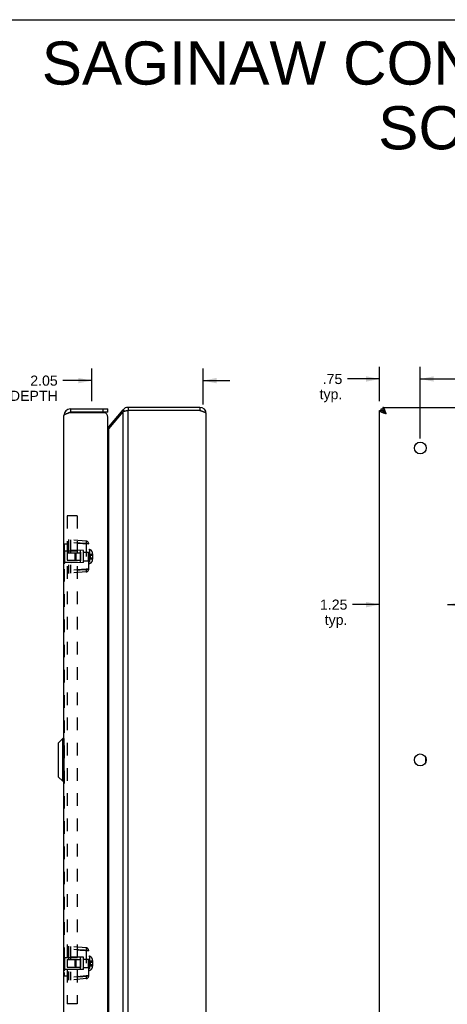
# Model space of a CAD drawing. Header units: inches. Extents: x 0 to 42.3, y 0 to 27.4.
# Tile 11 of 13: x 21.4 to 29.2, y 9.2 to 27.4. Entities that reach past the tile are written whole.
import ezdxf

# ---------------------------------------------------------------- set-up
doc = ezdxf.new("R2010")
doc.units = ezdxf.units.IN
doc.header["$LTSCALE"] = 2.325389
doc.header["$MEASUREMENT"] = 0
doc.linetypes.add('HIDDEN', pattern=[0.2, 0.1, -0.1])
doc.layers.get('0').update_dxf_attribs({"linetype": 'CONTINUOUS'})
for name, color, linetype in [('02___PRT_ALL_AXES', 7, 'CONTINUOUS'), ('06___PRT_ALL_SURFS', 7, 'CONTINUOUS'), ('DEFAULT_2', 8, 'HIDDEN'), ('DIMENSIONS', 7, 'CONTINUOUS')]:
    doc.layers.add(name, color=color, linetype=linetype)
doc.styles.get("Standard").update_dxf_attribs({"font": 'arial.ttf'})
doc.dimstyles.new('DIMSTYLE_1', dxfattribs={"dimtxt": 0.186528, "dimasz": 0.248705, "dimexe": 0.09, "dimexo": 0.07, "dimgap": 0.0375, "dimtad": 0, "dimtih": 1, "dimtoh": 1, "dimzin": 4, "dimdsep": 46, "dimtxsty": 'Standard', "dimblk": '_FILLED', "dimblk1": '_FILLED', "dimblk2": '_FILLED', "dimcen": 0.09, "dimazin": 1, "dimtfac": 1, "dimtofl": 0, "dimtmove": 0, "dimatfit": 3, "dimldrblk": '_FILLED', "dimfxl": 0, "dimtolj": 1, "dimtzin": 4, "dimarcsym": 0})

# ---------------------------------------------------------------- blocks, each defined once
blk = doc.blocks.new('_FILLED')
at = {"color": 0, "linetype": 'ByBlock'}
blk.add_solid([(0, 0), (-1, 0.2), (-1, -0.2)], dxfattribs=at)
blk = doc.blocks.new('*D1')
at = {"layer": 'DIMENSIONS', "color": 2, "linetype": 'Continuous'}
for p, q in [((28.741, 19.634), (28.741, 20.957)), ((39.241, 19.634), (39.241, 20.957)), ((28.741, 20.733), (33.572, 20.733)), ((39.241, 20.733), (34.41, 20.733))]:
    blk.add_line(p, q, dxfattribs=at)
at = {"layer": 'DIMENSIONS', "color": 2, "linetype": 'Continuous', "xscale": 0.2487046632, "yscale": 0.2487046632, "zscale": 0.2487046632, "rotation": 180}
blk.add_blockref('_FILLED', (28.741, 20.733), dxfattribs=at)
at = {"layer": 'DIMENSIONS', "color": 2, "linetype": 'Continuous', "xscale": 0.2487046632, "yscale": 0.2487046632, "zscale": 0.2487046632}
blk.add_blockref('_FILLED', (39.241, 20.733), dxfattribs=at)
at = {"layer": 'DIMENSIONS', "color": 2, "linetype": 'Continuous', "insert": (33.991, 20.826), "char_height": 0.1865, "width": 0.65181, "attachment_point": 2, "line_spacing_factor": 0.9}
blk.add_mtext('10.50', dxfattribs=at)
blk = doc.blocks.new('*D5')
at = {"layer": 'DIMENSIONS', "color": 2, "linetype": 'Continuous'}
for p, q in [((27.991, 20.324), (27.991, 20.957)), ((28.741, 19.634), (28.741, 20.957)), ((27.991, 20.733), (27.396, 20.733)), ((28.741, 20.733), (29.238, 20.733))]:
    blk.add_line(p, q, dxfattribs=at)
at = {"layer": 'DIMENSIONS', "color": 2, "linetype": 'Continuous', "xscale": 0.2487046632, "yscale": 0.2487046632, "zscale": 0.2487046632}
blk.add_blockref('_FILLED', (27.991, 20.733), dxfattribs=at)
at = {"layer": 'DIMENSIONS', "color": 2, "linetype": 'Continuous', "xscale": 0.2487046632, "yscale": 0.2487046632, "zscale": 0.2487046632, "rotation": 180}
blk.add_blockref('_FILLED', (28.741, 20.733), dxfattribs=at)
at = {"layer": 'DIMENSIONS', "color": 2, "linetype": 'Continuous', "insert": (27.303, 20.826), "char_height": 0.1865, "width": 0.41952, "attachment_point": 3, "line_spacing_factor": 0.9}
blk.add_mtext('.75\\Ptyp.', dxfattribs=at)
blk = doc.blocks.new('*D11')
at = {"layer": 'DIMENSIONS', "color": 2, "linetype": 'Continuous'}
for p, q in [((27.991, 16.573), (27.49, 16.573)), ((29.241, 16.573), (29.738, 16.573))]:
    blk.add_line(p, q, dxfattribs=at)
at = {"layer": 'DIMENSIONS', "color": 2, "linetype": 'Continuous', "xscale": 0.2487046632, "yscale": 0.2487046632, "zscale": 0.2487046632}
blk.add_blockref('_FILLED', (27.991, 16.573), dxfattribs=at)
at = {"layer": 'DIMENSIONS', "color": 2, "linetype": 'Continuous', "xscale": 0.2487046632, "yscale": 0.2487046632, "zscale": 0.2487046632, "rotation": 180}
blk.add_blockref('_FILLED', (29.241, 16.573), dxfattribs=at)
at = {"layer": 'DIMENSIONS', "color": 2, "linetype": 'Continuous', "insert": (27.397, 16.666), "char_height": 0.1865, "width": 0.50689, "attachment_point": 3, "line_spacing_factor": 0.9}
blk.add_mtext('1.25\\Ptyp.', dxfattribs=at)
blk = doc.blocks.new('*D21')
at = {"layer": 'DIMENSIONS', "color": 2, "linetype": 'Continuous'}
for p, q in [((22.681, 20.324), (22.681, 20.926)), ((24.733, 20.264), (24.733, 20.926)), ((22.681, 20.703), (22.145, 20.703)), ((24.733, 20.703), (25.23, 20.703))]:
    blk.add_line(p, q, dxfattribs=at)
at = {"layer": 'DIMENSIONS', "color": 2, "linetype": 'Continuous', "xscale": 0.2487046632, "yscale": 0.2487046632, "zscale": 0.2487046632}
blk.add_blockref('_FILLED', (22.681, 20.703), dxfattribs=at)
at = {"layer": 'DIMENSIONS', "color": 2, "linetype": 'Continuous', "xscale": 0.2487046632, "yscale": 0.2487046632, "zscale": 0.2487046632, "rotation": 180}
blk.add_blockref('_FILLED', (24.733, 20.703), dxfattribs=at)
at = {"layer": 'DIMENSIONS', "color": 2, "linetype": 'Continuous', "insert": (22.052, 20.796), "char_height": 0.18653, "width": 1.9797, "attachment_point": 3, "line_spacing_factor": 0.9}
blk.add_mtext('2.05\\PUSABLE DEPTH', dxfattribs=at)

msp = doc.modelspace()

# ---------------------------------------------------------------- linework, layer by layer
at = {"color": 7, "linetype": 'Continuous'}
for p, q in [((0, 27.3575), (42.2798, 27.3575)), ((22.2875, 20.1799), (22.2875, 20.1199)), ((22.8875, 20.1199), (22.8875, 20.1799)), ((22.9775, 20.1199), (22.9775, 20.1799)), ((23.2571, 20.167), (23.292, 20.1377)), ((23.349, 20.2099), (23.349, 20.1499)), ((24.6731, 20.2099), (24.6731, 20.1499)), ((28.0215, 20.1499), (28.0215, 20.1799)), ((28.051, 20.2099), (28.051, 20.1499)), ((22.9775, 20.1199), (22.2875, 20.1199)), ((27.991, 20.1499), (28.051, 20.1499)), ((28.0724, 20.1166), (28.0724, 20.1285)), ((28.111, 20.0899), (28.0724, 20.1285)), ((28.0724, 20.1285), (28.0843, 20.1285)), ((22.9942, 19.8537), (23.0132, 19.8377)), ((22.0605, 14.0158), (22.0605, 13.404)), ((22.1457, 14.1039), (22.0626, 14.0208)), ((22.0626, 14.0208), (22.0626, 13.399)), ((22.1457, 13.3158), (22.1457, 14.1039)), ((22.1645, 14.1039), (22.1457, 14.1039)), ((22.1645, 14.1039), (22.1645, 13.3158)), ((28.8359, 13.7633), (28.8359, 13.6565)), ((22.1457, 13.3158), (22.0626, 13.399)), ((22.1645, 13.3158), (22.1457, 13.3158))]:
    msp.add_line(p, q, dxfattribs=at)
at = {"color": 3, "linetype": 'Continuous'}
for p, q in [((22.2875, 20.1799), (22.9775, 20.1799)), ((22.9942, 19.8537), (23.2571, 20.167)), ((24.6731, 20.2099), (23.349, 20.2099)), ((28.0215, 20.1799), (28.051, 20.1799)), ((28.051, 20.2099), (39.931, 20.2099)), ((22.1675, 7.3599), (22.1675, 20.0599)), ((22.2719, 20.1149), (22.9171, 20.1149)), ((22.9775, 7.3899), (22.9775, 20.0299)), ((22.9942, 19.8151), (23.2571, 20.1285)), ((23.2571, 7.2913), (23.2571, 20.1285)), ((23.349, 20.1499), (23.336, 20.1472)), ((23.349, 7.2699), (23.349, 20.1499)), ((24.6731, 20.1499), (23.349, 20.1499)), ((24.7931, 7.3299), (24.7931, 20.0899)), ((27.991, 7.2699), (27.991, 20.1499)), ((22.9942, 7.6047), (22.9942, 19.8151))]:
    msp.add_line(p, q, dxfattribs=at)
for points in [[(28.111, 20.0899), (28.1088, 20.0966), (28.1067, 20.1033), (28.1045, 20.11), (28.1024, 20.1166), (28.1002, 20.1231), (28.0981, 20.1295), (28.096, 20.1358), (28.0938, 20.142), (28.0917, 20.1479), (28.0895, 20.1537), (28.0874, 20.1593), (28.0852, 20.1647), (28.0831, 20.1698), (28.081, 20.1747), (28.0788, 20.1794), (28.0767, 20.1837), (28.0745, 20.1878), (28.0724, 20.1915), (28.0702, 20.1949), (28.0681, 20.198), (28.066, 20.2008), (28.0638, 20.2032), (28.0617, 20.2052), (28.0595, 20.2069), (28.0574, 20.2082), (28.0552, 20.2091), (28.0531, 20.2097), (28.051, 20.2099)], [(22.1675, 20.0599), (22.1677, 20.0619), (22.1682, 20.0638), (22.169, 20.0658), (22.1701, 20.0677), (22.1715, 20.0697), (22.1732, 20.0717), (22.1752, 20.0736), (22.1776, 20.0756), (22.1802, 20.0776), (22.1831, 20.0795), (22.1862, 20.0815), (22.1897, 20.0835), (22.1934, 20.0854), (22.1973, 20.0874), (22.2015, 20.0894), (22.2059, 20.0913), (22.2106, 20.0933), (22.2154, 20.0952), (22.2204, 20.0972), (22.2256, 20.0992), (22.231, 20.1011), (22.2365, 20.1031), (22.2421, 20.1051), (22.2479, 20.107), (22.2538, 20.109), (22.2597, 20.111), (22.2658, 20.1129), (22.2719, 20.1149)], [(23.336, 20.1472), (23.3295, 20.1459), (23.323, 20.1445), (23.3167, 20.1432), (23.3105, 20.1419), (23.3043, 20.1405), (23.2983, 20.1392), (23.2925, 20.1378), (23.2868, 20.1365), (23.2813, 20.1352), (23.276, 20.1338), (23.2709, 20.1325), (23.266, 20.1311), (23.2614, 20.1298), (23.2571, 20.1285)], [(24.7931, 20.0899), (24.7929, 20.092), (24.7923, 20.0942), (24.7914, 20.0963), (24.7901, 20.0985), (24.7884, 20.1006), (24.7863, 20.1027), (24.7839, 20.1049), (24.7812, 20.107), (24.7781, 20.1092), (24.7747, 20.1113), (24.7709, 20.1135), (24.7669, 20.1156), (24.7626, 20.1177), (24.7579, 20.1199), (24.753, 20.122), (24.7479, 20.1242), (24.7425, 20.1263), (24.7369, 20.1285), (24.7311, 20.1306), (24.7251, 20.1327), (24.719, 20.1349), (24.7127, 20.137), (24.7063, 20.1392), (24.6998, 20.1413), (24.6932, 20.1435), (24.6865, 20.1456), (24.6798, 20.1477), (24.6731, 20.1499)], [(28.111, 20.0899), (28.1042, 20.092), (28.0975, 20.0942), (28.0909, 20.0963), (28.0843, 20.0985), (28.0777, 20.1006), (28.0713, 20.1027), (28.065, 20.1049), (28.0589, 20.107), (28.0529, 20.1092), (28.0471, 20.1113), (28.0415, 20.1135), (28.0361, 20.1156), (28.031, 20.1177), (28.0261, 20.1199), (28.0215, 20.122), (28.0171, 20.1242), (28.0131, 20.1263), (28.0094, 20.1285), (28.0059, 20.1306), (28.0028, 20.1327), (28.0001, 20.1349), (27.9977, 20.137), (27.9957, 20.1392), (27.994, 20.1413), (27.9927, 20.1435), (27.9917, 20.1456), (27.9911, 20.1477), (27.991, 20.1499)], [(22.9942, 19.8151), (22.9912, 19.8115), (22.9881, 19.808), (22.9847, 19.8044), (22.9812, 19.8008), (22.9775, 19.7973)]]:
    msp.add_lwpolyline(points, dxfattribs=at)
at = {"color": 7, "linetype": 'Continuous'}
for points in [[(28.051, 20.1499), (28.0511, 20.1484), (28.0514, 20.1468), (28.052, 20.1453), (28.0528, 20.1438), (28.0538, 20.1422), (28.0551, 20.1407), (28.0566, 20.1392), (28.0583, 20.1376), (28.0602, 20.1361), (28.0622, 20.1346), (28.0645, 20.1331), (28.067, 20.1315), (28.0696, 20.13), (28.0724, 20.1285)], [(28.111, 20.0899), (28.1082, 20.0942), (28.1055, 20.0984), (28.1028, 20.1026), (28.1, 20.1068), (28.0973, 20.1109), (28.0946, 20.1148), (28.0919, 20.1186), (28.0892, 20.1223), (28.0864, 20.1258), (28.0837, 20.1292), (28.081, 20.1323), (28.0782, 20.1352), (28.0755, 20.1379), (28.0728, 20.1404), (28.0701, 20.1425), (28.0673, 20.1445), (28.0646, 20.1461), (28.0619, 20.1475), (28.0591, 20.1485), (28.0564, 20.1493), (28.0537, 20.1497), (28.051, 20.1499)], [(28.111, 20.0899), (28.1067, 20.0926), (28.1024, 20.0953), (28.0982, 20.0981), (28.0941, 20.1008), (28.09, 20.1035), (28.086, 20.1063), (28.0822, 20.109), (28.0785, 20.1117), (28.075, 20.1144), (28.0717, 20.1172), (28.0685, 20.1199), (28.0656, 20.1226), (28.0629, 20.1254), (28.0605, 20.1281), (28.0583, 20.1308), (28.0564, 20.1335), (28.0548, 20.1362), (28.0534, 20.139), (28.0523, 20.1417), (28.0516, 20.1444), (28.0511, 20.1472), (28.051, 20.1499)], [(28.051, 20.1499), (28.0525, 20.1498), (28.054, 20.1494), (28.0556, 20.1488), (28.0571, 20.148), (28.0586, 20.147), (28.0601, 20.1457), (28.0617, 20.1443), (28.0632, 20.1426), (28.0647, 20.1407), (28.0663, 20.1386), (28.0678, 20.1363), (28.0693, 20.1339), (28.0709, 20.1312), (28.0724, 20.1285)]]:
    msp.add_lwpolyline(points, dxfattribs=at)
at = {"color": 3, "linetype": 'Continuous'}
for centre, radius, start, end in [((22.2875, 20.0599), 0.12, 90, 180), ((23.349, 20.0899), 0.12, 90, 140), ((24.6731, 20.0899), 0.12, 0, 90), ((22.8875, 20.0299), 0.09, 0, 70.81186), ((22.9482, 19.8922), 0.06, 299.2812, 320)]:
    msp.add_arc(centre, radius, start, end, dxfattribs=at)
at = {"color": 7, "linetype": 'Continuous'}
for centre, radius, start, end in [((22.2875, 20.0599), 0.06, 90, 125.77981), ((23.349, 20.0899), 0.06, 90, 113.15205), ((24.6731, 20.0899), 0.06, 54.27596, 90), ((22.0676, 14.0158), 0.0071, 135.00001, 180.00002), ((22.1645, 14.1009), 0.00305, 359.99998, 90), ((22.0676, 13.404), 0.0071, 179.99998, 224.99999), ((22.1645, 13.3189), 0.00305, 270, 0.00002)]:
    msp.add_arc(centre, radius, start, end, dxfattribs=at)
at = {"layer": '02___PRT_ALL_AXES', "color": 8, "linetype": 'HIDDEN'}
for p, q in [((22.1835, 17.5659), (22.475, 17.5659)), ((22.475, 17.3539), (22.475, 17.5659)), ((22.1835, 17.3539), (22.475, 17.3539)), ((22.1835, 10.0659), (22.475, 10.0659)), ((22.475, 9.8539), (22.475, 10.0659)), ((22.1835, 9.8539), (22.475, 9.8539))]:
    msp.add_line(p, q, dxfattribs=at)
at = {"layer": '02___PRT_ALL_AXES', "color": 3, "linetype": 'Continuous'}
for centre in [(28.741, 19.4599), (28.741, 13.7099)]:
    msp.add_circle(centre, 0.109, dxfattribs=at)
at = {"layer": '06___PRT_ALL_SURFS', "color": 7, "linetype": 'Continuous'}
for p, q in [((22.1625, 17.3349), (22.1625, 17.5849)), ((22.1625, 17.5849), (22.1675, 17.5849)), ((22.1625, 17.4599), (22.1675, 17.4599)), ((22.1625, 17.3349), (22.1675, 17.3349)), ((22.1625, 10.0849), (22.1675, 10.0849)), ((22.1625, 9.8349), (22.1625, 10.0849)), ((22.1625, 9.9599), (22.1675, 9.9599)), ((22.1625, 9.8349), (22.1675, 9.8349))]:
    msp.add_line(p, q, dxfattribs=at)
at = {"layer": '06___PRT_ALL_SURFS', "color": 8, "linetype": 'HIDDEN'}
for p, q in [((22.1675, 17.5849), (22.1835, 17.5849)), ((22.1675, 17.4599), (22.1835, 17.4599)), ((22.1835, 17.3349), (22.1835, 17.5849)), ((22.1675, 17.3349), (22.1835, 17.3349)), ((22.1675, 10.0849), (22.1835, 10.0849)), ((22.1835, 9.8349), (22.1835, 10.0849)), ((22.1675, 9.9599), (22.1835, 9.9599)), ((22.1675, 9.8349), (22.1835, 9.8349))]:
    msp.add_line(p, q, dxfattribs=at)
at = {"layer": 'DEFAULT_2', "color": 8, "linetype": 'HIDDEN'}
for p, q in [((22.2275, 18.2099), (22.2275, 9.2099)), ((22.4085, 18.2099), (22.2275, 18.2099)), ((22.4085, 18.2099), (22.4085, 9.2099)), ((22.1725, 17.6943), (22.1725, 9.7255)), ((22.1725, 17.6943), (22.2275, 17.6943)), ((22.2485, 17.7724), (22.2485, 17.1474)), ((22.5779, 17.7436), (22.2485, 17.7724)), ((22.5779, 17.6938), (22.2485, 17.7226)), ((22.2905, 17.7687), (22.2905, 17.1511)), ((22.565, 17.6976), (22.6235, 17.6938)), ((22.5784, 17.7431), (22.5779, 17.7436)), ((22.5779, 17.6938), (22.5779, 17.226)), ((22.6235, 17.6938), (22.5779, 17.6938)), ((22.6235, 17.6938), (22.5967, 17.6955)), ((22.6235, 17.226), (22.6235, 17.6938)), ((22.225, 17.5289), (22.225, 17.3909)), ((22.225, 17.5289), (22.6135, 17.5289)), ((22.5295, 17.5724), (22.2485, 17.5748)), ((22.3735, 17.5151), (22.3873, 17.5289)), ((22.3735, 17.4047), (22.3735, 17.5151)), ((22.3873, 17.5289), (22.3873, 17.3909)), ((22.465, 17.5289), (22.475, 17.5389)), ((22.465, 17.5289), (22.465, 17.3909)), ((22.475, 17.5389), (22.475, 17.3809)), ((22.5295, 17.3474), (22.5295, 17.5724)), ((22.5295, 17.5379), (22.6235, 17.5379)), ((22.6135, 17.5289), (22.6135, 17.3909)), ((22.6235, 17.5909), (22.6385, 17.5909)), ((22.6385, 17.5909), (22.6385, 17.3289)), ((22.6525, 17.5056), (22.6525, 17.4142)), ((22.6525, 17.5056), (22.6942, 17.5056)), ((22.6525, 17.4827), (22.6942, 17.4827)), ((22.6525, 17.4371), (22.6942, 17.4371)), ((22.6942, 17.5056), (22.6942, 17.4142)), ((22.6943, 17.4371), (22.6942, 17.4371)), ((22.6947, 17.437), (22.6945, 17.437)), ((22.6948, 17.437), (22.6947, 17.437)), ((22.6954, 17.4369), (22.6953, 17.4369)), ((22.6955, 17.4368), (22.6954, 17.4369)), ((22.6957, 17.4367), (22.6956, 17.4368)), ((22.6962, 17.4364), (22.6961, 17.4365)), ((22.6961, 17.4365), (22.6961, 17.4365)), ((22.6965, 17.5113), (22.6965, 17.4085)), ((22.6965, 17.4357), (22.6965, 17.4358)), ((22.225, 17.3909), (22.6135, 17.3909)), ((22.5295, 17.3474), (22.2485, 17.3449)), ((22.3735, 17.4047), (22.3873, 17.3909)), ((22.465, 17.3909), (22.475, 17.3809)), ((22.5295, 17.3819), (22.6235, 17.3819)), ((22.6235, 17.3289), (22.6385, 17.3289)), ((22.6525, 17.4142), (22.6942, 17.4142)), ((22.5779, 17.226), (22.2485, 17.1972)), ((22.5779, 17.1762), (22.2485, 17.1474)), ((22.4366, 17.2138), (22.4085, 17.2119)), ((22.565, 17.2222), (22.6235, 17.226)), ((22.6235, 17.226), (22.5779, 17.226)), ((22.6235, 17.226), (22.5967, 17.2243)), ((22.5779, 10.2436), (22.2485, 10.2724)), ((22.2485, 10.2724), (22.2485, 9.6474)), ((22.5779, 10.1938), (22.2485, 10.2226)), ((22.2905, 10.2687), (22.2905, 9.6511)), ((22.565, 10.1976), (22.6235, 10.1938)), ((22.5784, 10.2431), (22.5779, 10.2436)), ((22.6235, 10.1938), (22.5779, 10.1938)), ((22.5779, 10.1938), (22.5779, 9.726)), ((22.6235, 10.1938), (22.5967, 10.1955)), ((22.6235, 9.726), (22.6235, 10.1938)), ((22.225, 10.0289), (22.6135, 10.0289)), ((22.225, 10.0289), (22.225, 9.8909)), ((22.5295, 10.0724), (22.2485, 10.0748)), ((22.3735, 10.0151), (22.3873, 10.0289)), ((22.3735, 9.9047), (22.3735, 10.0151)), ((22.3873, 10.0289), (22.3873, 9.8909)), ((22.465, 10.0289), (22.475, 10.0389)), ((22.465, 10.0289), (22.465, 9.8909)), ((22.475, 10.0389), (22.475, 9.8809)), ((22.5295, 9.8474), (22.5295, 10.0724)), ((22.5295, 10.0379), (22.6235, 10.0379)), ((22.6135, 10.0289), (22.6135, 9.8909)), ((22.6235, 10.0909), (22.6385, 10.0909)), ((22.6385, 10.0909), (22.6385, 9.8289)), ((22.6525, 10.0056), (22.6942, 10.0056)), ((22.6525, 10.0056), (22.6525, 9.9142)), ((22.6942, 10.0056), (22.6942, 9.9142)), ((22.6965, 10.0113), (22.6965, 9.9085)), ((22.225, 9.8909), (22.6135, 9.8909)), ((22.5295, 9.8474), (22.2485, 9.8449)), ((22.3735, 9.9047), (22.3873, 9.8909)), ((22.465, 9.8909), (22.475, 9.8809)), ((22.5295, 9.8819), (22.6235, 9.8819)), ((22.6235, 9.8289), (22.6385, 9.8289)), ((22.6525, 9.9827), (22.6942, 9.9827)), ((22.6525, 9.9371), (22.6942, 9.9371)), ((22.6525, 9.9142), (22.6942, 9.9142)), ((22.6943, 9.9371), (22.6942, 9.9371)), ((22.6947, 9.937), (22.6945, 9.937)), ((22.6948, 9.937), (22.6947, 9.937)), ((22.6951, 9.9369), (22.695, 9.937)), ((22.6957, 9.9367), (22.6956, 9.9368)), ((22.6961, 9.9365), (22.6961, 9.9365)), ((22.6962, 9.9364), (22.6961, 9.9365)), ((22.6965, 9.9357), (22.6965, 9.9358)), ((22.1725, 9.7255), (22.2275, 9.7255)), ((22.5779, 9.726), (22.2485, 9.6972)), ((22.5779, 9.6762), (22.2485, 9.6474)), ((22.4366, 9.7138), (22.4085, 9.7119)), ((22.565, 9.7222), (22.6235, 9.726)), ((22.6235, 9.726), (22.5779, 9.726)), ((22.6235, 9.726), (22.5967, 9.7243)), ((22.4085, 9.2099), (22.2275, 9.2099))]:
    msp.add_line(p, q, dxfattribs=at)
for points in [[(22.4085, 17.7079), (22.4357, 17.7061), (22.4634, 17.7043)], [(22.565, 17.6976), (22.5435, 17.699), (22.5193, 17.7006), (22.4928, 17.7023), (22.4649, 17.7042), (22.4366, 17.706), (22.4085, 17.7079)], [(22.4634, 17.7043), (22.5181, 17.7007), (22.5428, 17.6991), (22.565, 17.6976)], [(22.5967, 17.6955), (22.5822, 17.6965), (22.565, 17.6976)], [(22.5797, 17.7289), (22.5796, 17.724), (22.5795, 17.7186), (22.5792, 17.7127), (22.5789, 17.7066), (22.5784, 17.7002), (22.5779, 17.6938)], [(22.5784, 17.7431), (22.5789, 17.7418), (22.5792, 17.7397), (22.5795, 17.7368), (22.5796, 17.7331), (22.5797, 17.7289)], [(22.6228, 17.6938), (22.6227, 17.6957), (22.6203, 17.7095), (22.6138, 17.7225), (22.6101, 17.7272)], [(22.6525, 17.5056), (22.6516, 17.503), (22.6507, 17.5005), (22.6499, 17.4979), (22.6491, 17.4954), (22.6483, 17.4929), (22.6477, 17.4903), (22.647, 17.4878), (22.6465, 17.4853), (22.6459, 17.4827), (22.6455, 17.4802), (22.6451, 17.4777), (22.6447, 17.4751), (22.6444, 17.4726), (22.6442, 17.47), (22.644, 17.4675), (22.6439, 17.465), (22.6438, 17.4624), (22.6437, 17.4599)], [(22.6525, 17.4827), (22.6516, 17.4815), (22.6507, 17.4802), (22.6499, 17.4789), (22.6491, 17.4777), (22.6483, 17.4764), (22.6477, 17.4751), (22.647, 17.4738), (22.6465, 17.4726), (22.6459, 17.4713), (22.6455, 17.47), (22.6451, 17.4688), (22.6447, 17.4675), (22.6444, 17.4662), (22.6442, 17.465), (22.644, 17.4637), (22.6439, 17.4624), (22.6438, 17.4612), (22.6437, 17.4599)], [(22.6525, 17.4142), (22.6516, 17.4168), (22.6507, 17.4193), (22.6499, 17.4218), (22.6491, 17.4244), (22.6483, 17.4269), (22.6477, 17.4294), (22.647, 17.432), (22.6465, 17.4345), (22.6459, 17.4371), (22.6455, 17.4396), (22.6451, 17.4421), (22.6447, 17.4447), (22.6444, 17.4472), (22.6442, 17.4497), (22.644, 17.4523), (22.6439, 17.4548), (22.6438, 17.4574), (22.6437, 17.4599)], [(22.6525, 17.4371), (22.6516, 17.4383), (22.6507, 17.4396), (22.6499, 17.4409), (22.6491, 17.4421), (22.6483, 17.4434), (22.6477, 17.4447), (22.647, 17.4459), (22.6465, 17.4472), (22.6459, 17.4485), (22.6455, 17.4497), (22.6451, 17.451), (22.6447, 17.4523), (22.6444, 17.4535), (22.6442, 17.4548), (22.644, 17.4561), (22.6439, 17.4574), (22.6438, 17.4586), (22.6437, 17.4599)], [(22.6965, 17.5083), (22.6965, 17.5081), (22.6965, 17.508), (22.6965, 17.5078), (22.6965, 17.5076), (22.6964, 17.5075), (22.6964, 17.5073), (22.6963, 17.5072), (22.6963, 17.507), (22.6962, 17.5069), (22.6961, 17.5068), (22.6961, 17.5066), (22.696, 17.5065), (22.6959, 17.5064), (22.6958, 17.5063), (22.6957, 17.5062), (22.6956, 17.5061), (22.6955, 17.506), (22.6954, 17.5059), (22.6953, 17.5059), (22.6951, 17.5058), (22.695, 17.5057), (22.6949, 17.5057), (22.6948, 17.5057), (22.6947, 17.5056), (22.6945, 17.5056), (22.6944, 17.5056), (22.6943, 17.5056), (22.6942, 17.5056)], [(22.6965, 17.4841), (22.6965, 17.484), (22.6965, 17.4839), (22.6965, 17.4838), (22.6965, 17.4838), (22.6964, 17.4837), (22.6964, 17.4836), (22.6963, 17.4835), (22.6963, 17.4835), (22.6962, 17.4834), (22.6961, 17.4833), (22.6961, 17.4833), (22.696, 17.4832), (22.6959, 17.4831), (22.6958, 17.4831), (22.6957, 17.483), (22.6956, 17.483), (22.6955, 17.4829), (22.6954, 17.4829), (22.6953, 17.4829), (22.6951, 17.4828), (22.695, 17.4828), (22.6949, 17.4828), (22.6948, 17.4828), (22.6947, 17.4828), (22.6945, 17.4827), (22.6944, 17.4827), (22.6943, 17.4827), (22.6942, 17.4827)], [(22.6945, 17.437), (22.6944, 17.437), (22.6943, 17.4371)], [(22.6951, 17.4369), (22.695, 17.437), (22.6949, 17.437), (22.6948, 17.437)], [(22.6953, 17.4369), (22.6951, 17.4369), (22.695, 17.437)], [(22.6959, 17.4366), (22.6958, 17.4367), (22.6957, 17.4367), (22.6956, 17.4368), (22.6955, 17.4368)], [(22.6961, 17.4365), (22.696, 17.4366), (22.6959, 17.4366), (22.6958, 17.4367)], [(22.6965, 17.4357), (22.6965, 17.4358), (22.6965, 17.4359), (22.6965, 17.4359), (22.6965, 17.436), (22.6964, 17.4361), (22.6964, 17.4362), (22.6963, 17.4362), (22.6963, 17.4363), (22.6962, 17.4364)], [(22.6965, 17.4359), (22.6965, 17.4359), (22.6965, 17.436), (22.6964, 17.4361), (22.6964, 17.4362), (22.6963, 17.4362), (22.6963, 17.4363)], [(22.6965, 17.4115), (22.6965, 17.4116), (22.6965, 17.4118), (22.6965, 17.412), (22.6965, 17.4121), (22.6964, 17.4123), (22.6964, 17.4125), (22.6963, 17.4126), (22.6963, 17.4127), (22.6962, 17.4129), (22.6961, 17.413), (22.6961, 17.4132), (22.696, 17.4133), (22.6959, 17.4134), (22.6958, 17.4135), (22.6957, 17.4136), (22.6956, 17.4137), (22.6955, 17.4138), (22.6954, 17.4139), (22.6953, 17.4139), (22.6951, 17.414), (22.695, 17.414), (22.6949, 17.4141), (22.6948, 17.4141), (22.6947, 17.4142), (22.6945, 17.4142), (22.6944, 17.4142), (22.6943, 17.4142), (22.6942, 17.4142)], [(22.4085, 17.2119), (22.4357, 17.2137), (22.4649, 17.2156)], [(22.4634, 17.2155), (22.4913, 17.2173), (22.5181, 17.2191), (22.5428, 17.2207), (22.565, 17.2222)], [(22.565, 17.2222), (22.5435, 17.2207), (22.5193, 17.2192), (22.4928, 17.2174), (22.4649, 17.2156)], [(22.5967, 17.2243), (22.5822, 17.2233), (22.565, 17.2222)], [(22.5779, 17.226), (22.5784, 17.2195), (22.5789, 17.2132), (22.5792, 17.207), (22.5795, 17.2012), (22.5796, 17.1958), (22.5797, 17.1909)], [(22.5797, 17.1909), (22.5796, 17.1866), (22.5795, 17.183), (22.5792, 17.1801), (22.5789, 17.178), (22.5784, 17.1767), (22.5779, 17.1762)], [(22.6101, 17.1925), (22.6138, 17.1973), (22.6203, 17.2103), (22.6227, 17.2241), (22.6228, 17.226)], [(22.4085, 10.2079), (22.4357, 10.2061), (22.4634, 10.2043)], [(22.565, 10.1976), (22.5435, 10.199), (22.5193, 10.2006), (22.4928, 10.2023), (22.4649, 10.2042), (22.4366, 10.206), (22.4085, 10.2079)], [(22.4634, 10.2043), (22.5181, 10.2007), (22.5428, 10.1991), (22.565, 10.1976)], [(22.5967, 10.1955), (22.5822, 10.1965), (22.565, 10.1976)], [(22.5797, 10.2289), (22.5796, 10.224), (22.5795, 10.2186), (22.5792, 10.2127), (22.5789, 10.2066), (22.5784, 10.2002), (22.5779, 10.1938)], [(22.5784, 10.2431), (22.5789, 10.2418), (22.5792, 10.2397), (22.5795, 10.2368), (22.5796, 10.2331), (22.5797, 10.2289)], [(22.6228, 10.1938), (22.6227, 10.1957), (22.6203, 10.2095), (22.6138, 10.2225), (22.6101, 10.2272)], [(22.6525, 10.0056), (22.6516, 10.003), (22.6507, 10.0005), (22.6499, 9.9979), (22.6491, 9.9954), (22.6483, 9.9929), (22.6477, 9.9903), (22.647, 9.9878), (22.6465, 9.9853), (22.6459, 9.9827), (22.6455, 9.9802), (22.6451, 9.9777), (22.6447, 9.9751), (22.6444, 9.9726), (22.6442, 9.97), (22.644, 9.9675), (22.6439, 9.965), (22.6438, 9.9624), (22.6437, 9.9599)], [(22.6965, 10.0083), (22.6965, 10.0081), (22.6965, 10.008), (22.6965, 10.0078), (22.6965, 10.0076), (22.6964, 10.0075), (22.6964, 10.0073), (22.6963, 10.0072), (22.6963, 10.007), (22.6962, 10.0069), (22.6961, 10.0068), (22.6961, 10.0066), (22.696, 10.0065), (22.6959, 10.0064), (22.6958, 10.0063), (22.6957, 10.0062), (22.6956, 10.0061), (22.6955, 10.006), (22.6954, 10.0059), (22.6953, 10.0059), (22.6951, 10.0058), (22.695, 10.0057), (22.6949, 10.0057), (22.6948, 10.0057), (22.6947, 10.0056), (22.6945, 10.0056), (22.6944, 10.0056), (22.6943, 10.0056), (22.6942, 10.0056)], [(22.6525, 9.9827), (22.6516, 9.9815), (22.6507, 9.9802), (22.6499, 9.9789), (22.6491, 9.9777), (22.6483, 9.9764), (22.6477, 9.9751), (22.647, 9.9738), (22.6465, 9.9726), (22.6459, 9.9713), (22.6455, 9.97), (22.6451, 9.9688), (22.6447, 9.9675), (22.6444, 9.9662), (22.6442, 9.965), (22.644, 9.9637), (22.6439, 9.9624), (22.6438, 9.9612), (22.6437, 9.9599)], [(22.6525, 9.9371), (22.6516, 9.9383), (22.6507, 9.9396), (22.6499, 9.9409), (22.6491, 9.9421), (22.6483, 9.9434), (22.6477, 9.9447), (22.647, 9.9459), (22.6465, 9.9472), (22.6459, 9.9485), (22.6455, 9.9497), (22.6451, 9.951), (22.6447, 9.9523), (22.6444, 9.9535), (22.6442, 9.9548), (22.644, 9.9561), (22.6439, 9.9574), (22.6438, 9.9586), (22.6437, 9.9599)], [(22.6525, 9.9142), (22.6516, 9.9168), (22.6507, 9.9193), (22.6499, 9.9218), (22.6491, 9.9244), (22.6483, 9.9269), (22.6477, 9.9294), (22.647, 9.932), (22.6465, 9.9345), (22.6459, 9.9371), (22.6455, 9.9396), (22.6451, 9.9421), (22.6447, 9.9447), (22.6444, 9.9472), (22.6442, 9.9497), (22.644, 9.9523), (22.6439, 9.9548), (22.6438, 9.9574), (22.6437, 9.9599)], [(22.6965, 9.9841), (22.6965, 9.984), (22.6965, 9.9839), (22.6965, 9.9838), (22.6965, 9.9838), (22.6964, 9.9837), (22.6964, 9.9836), (22.6963, 9.9835), (22.6963, 9.9835), (22.6962, 9.9834), (22.6961, 9.9833), (22.6961, 9.9833), (22.696, 9.9832), (22.6959, 9.9831), (22.6958, 9.9831), (22.6957, 9.983), (22.6956, 9.983), (22.6955, 9.9829), (22.6954, 9.9829), (22.6953, 9.9829), (22.6951, 9.9828), (22.695, 9.9828), (22.6949, 9.9828), (22.6948, 9.9828), (22.6947, 9.9828), (22.6945, 9.9827), (22.6944, 9.9827), (22.6943, 9.9827), (22.6942, 9.9827)], [(22.6965, 9.9115), (22.6965, 9.9116), (22.6965, 9.9118), (22.6965, 9.912), (22.6965, 9.9121), (22.6964, 9.9123), (22.6964, 9.9125), (22.6963, 9.9126), (22.6963, 9.9127), (22.6962, 9.9129), (22.6961, 9.913), (22.6961, 9.9132), (22.696, 9.9133), (22.6959, 9.9134), (22.6958, 9.9135), (22.6957, 9.9136), (22.6956, 9.9137), (22.6955, 9.9138), (22.6954, 9.9139), (22.6953, 9.9139), (22.6951, 9.914), (22.695, 9.914), (22.6949, 9.9141), (22.6948, 9.9141), (22.6947, 9.9142), (22.6945, 9.9142), (22.6944, 9.9142), (22.6943, 9.9142), (22.6942, 9.9142)], [(22.6945, 9.937), (22.6944, 9.937), (22.6943, 9.9371)], [(22.6953, 9.9369), (22.6951, 9.9369), (22.695, 9.937), (22.6949, 9.937), (22.6948, 9.937)], [(22.6955, 9.9368), (22.6954, 9.9369), (22.6953, 9.9369)], [(22.6959, 9.9366), (22.6958, 9.9367), (22.6957, 9.9367), (22.6956, 9.9368), (22.6955, 9.9368)], [(22.6961, 9.9365), (22.696, 9.9366), (22.6959, 9.9366), (22.6958, 9.9367)], [(22.6965, 9.9357), (22.6965, 9.9358), (22.6965, 9.9359), (22.6965, 9.9359), (22.6965, 9.936), (22.6964, 9.9361), (22.6964, 9.9362), (22.6963, 9.9362), (22.6963, 9.9363), (22.6962, 9.9364)], [(22.6965, 9.9359), (22.6965, 9.9359), (22.6965, 9.936), (22.6964, 9.9361), (22.6964, 9.9362), (22.6963, 9.9362), (22.6963, 9.9363)], [(22.4085, 9.7119), (22.4357, 9.7137), (22.4649, 9.7156)], [(22.4634, 9.7155), (22.4913, 9.7173), (22.5181, 9.7191), (22.5428, 9.7207), (22.565, 9.7222)], [(22.565, 9.7222), (22.5435, 9.7207), (22.5193, 9.7192), (22.4928, 9.7174), (22.4649, 9.7156)], [(22.5967, 9.7243), (22.5822, 9.7233), (22.565, 9.7222)], [(22.5779, 9.726), (22.5784, 9.7195), (22.5789, 9.7132), (22.5792, 9.707), (22.5795, 9.7012), (22.5796, 9.6958), (22.5797, 9.6909)], [(22.5797, 9.6909), (22.5796, 9.6866), (22.5795, 9.683), (22.5792, 9.6801), (22.5789, 9.678), (22.5784, 9.6767), (22.5779, 9.6762)], [(22.6101, 9.6925), (22.6138, 9.6973), (22.6203, 9.7103), (22.6227, 9.7241), (22.6228, 9.726)]]:
    msp.add_lwpolyline(points, dxfattribs=at)
for centre, radius, start, end in [((22.5735, 17.6938), 0.05, 0, 85), ((22.6135, 17.5389), 0.01, 270, 360), ((22.6129, 17.5113), 0.0836, 0, 72.16768), ((22.6135, 17.3809), 0.01, 0, 90), ((22.6129, 17.4085), 0.0836, 287.83232, 360), ((22.5735, 17.226), 0.05, 275, 360), ((22.5735, 10.1938), 0.05, 0, 85), ((22.6135, 10.0389), 0.01, 270, 360), ((22.6129, 10.0113), 0.0836, 0, 72.16768), ((22.6135, 9.8809), 0.01, 0, 90), ((22.6129, 9.9085), 0.0836, 287.83232, 360), ((22.5735, 9.726), 0.05, 275, 360)]:
    msp.add_arc(centre, radius, start, end, dxfattribs=at)

# ---------------------------------------------------------------- texts
at = {"layer": 'DIMENSIONS', "color": 2, "linetype": 'Continuous', "insert": (31.8255, 26.9565), "char_height": 0.795855, "width": 20.100514, "attachment_point": 2, "line_spacing_factor": 0.9}
msp.add_mtext('SAGINAW CONTROL & ENGINEERING\\PSCE-HWK1312', dxfattribs=at)

# ---------------------------------------------------------------- dimensions: what is measured, and where the dimension line sits
at = {"layer": 'DIMENSIONS', "color": 2, "linetype": 'Continuous'}
dim = msp.add_linear_dim(base=(22.6805, 20.7026), p1=(24.7331, 20.194), p2=(22.6805, 20.254), angle=180, text='<>\\PUSABLE DEPTH', dimstyle='DIMSTYLE_1', dxfattribs=at)
dim.commit()
dim.dimension.update_dxf_attribs({"geometry": '*D21', "text_midpoint": (21.0624, 20.5627), "dimtype": 160})
for base, p1, p2, picture, middle in [((28.741, 20.733), (27.991, 20.254), (28.741, 19.564), '*D5', (27.093, 20.5931)), ((29.241, 16.573), (27.991, 20.1499), (29.241, 18.9599), '*D11', (27.1436, 16.4331))]:
    dim = msp.add_linear_dim(base=base, p1=p1, p2=p2, text='<>\\Ptyp.', dimstyle='DIMSTYLE_1', dxfattribs=at)
    dim.commit()
    dim.dimension.update_dxf_attribs({"geometry": picture, "text_midpoint": middle, "dimtype": 160})
dim = msp.add_linear_dim(base=(39.241, 20.733), p1=(28.741, 19.564), p2=(39.241, 19.564), dimstyle='DIMSTYLE_1', dxfattribs=at)
dim.commit()
dim.dimension.update_dxf_attribs({"geometry": '*D1', "text_midpoint": (33.9989, 20.732), "dimtype": 160})

doc.saveas('drawing.dxf')
